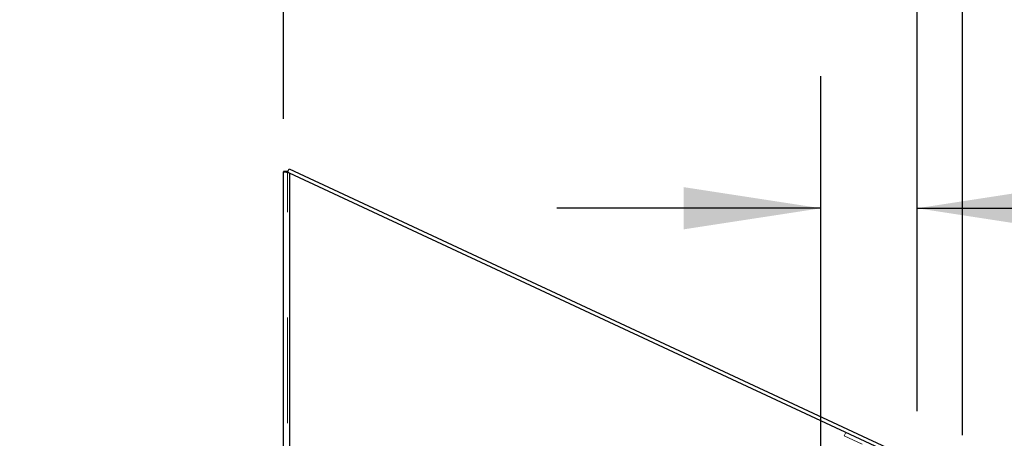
# Model space of a CAD drawing. Header units: inches. Extents: x 0.2 to 10.8, y 0.2 to 8.2.
# Tile 65 of 176: x 1.106 to 2.039, y 5.136 to 5.533. Entities that reach past the tile are written whole.
import ezdxf

# ---------------------------------------------------------------- set-up
doc = ezdxf.new("R2010")
doc.units = ezdxf.units.IN
doc.header["$MEASUREMENT"] = 0
doc.linetypes.add('HIDDEN', pattern=[0.075, 0.05, -0.025])
doc.layers.add('DIMENSIONS', color=140, linetype='Continuous')
doc.styles.add('SLDTEXTSTYLE0', font='TXT', dxfattribs={"width": 0.7})
doc.dimstyles.new('SLDDIMSTYLE1', dxfattribs={"dimtxt": 0.084961, "dimasz": 0.13, "dimexe": 0, "dimexo": 0.0625, "dimgap": 0.02124, "dimtad": 0, "dimtih": 1, "dimtoh": 1, "dimlfac": 20, "dimrnd": 1e-09, "dimzin": 12, "dimdsep": 46, "dimtxsty": 'SLDTEXTSTYLE0', "dimsah": 1, "dimcen": 0.09, "dimadec": 0, "dimazin": 3, "dimtfac": 1, "dimtmove": 0, "dimatfit": 0, "dimfxl": 0, "dimfrac": 2, "dimtolj": 1, "dimtzin": 12, "dimarcsym": 0})
doc.dimstyles.new('SLDDIMSTYLE3', dxfattribs={"dimtxt": 0.084961, "dimasz": 0.13, "dimexe": 0, "dimexo": 0.0625, "dimgap": 0.02124, "dimtad": 0, "dimtih": 1, "dimtoh": 1, "dimlfac": 20, "dimrnd": 1e-09, "dimzin": 4, "dimdsep": 46, "dimtxsty": 'SLDTEXTSTYLE0', "dimsah": 1, "dimcen": 0.09, "dimadec": 0, "dimazin": 1, "dimtfac": 1, "dimtmove": 0, "dimatfit": 0, "dimfxl": 0, "dimfrac": 2, "dimtolj": 1, "dimtzin": 12, "dimarcsym": 0})

# ---------------------------------------------------------------- blocks, each defined once
blk = doc.blocks.new('_D_10')
at = {"layer": 'DIMENSIONS'}
for p, q in [((1.86533, 4.99395), (1.86533, 5.47899)), ((1.95643, 5.16169), (1.95643, 5.47899)), ((1.86533, 5.35399), (1.61533, 5.35399)), ((1.95643, 5.35399), (2.17746, 5.35399)), ((2.29259, 5.35399), (2.26406, 5.35399)), ((2.26406, 5.35399), (2.26406, 5.21896)), ((2.54506, 5.35399), (2.57359, 5.35399)), ((2.57359, 5.35399), (2.57359, 5.21896)), ((2.26406, 5.21896), (2.29259, 5.21896)), ((2.57359, 5.21896), (2.54506, 5.21896))]:
    blk.add_line(p, q, dxfattribs=at)
for points in [[(1.86533, 5.35399), (1.73533, 5.37399), (1.73533, 5.33399)], [(1.95643, 5.35399), (2.08643, 5.33399), (2.08643, 5.37399)]]:
    blk.add_solid(points, dxfattribs=at)
at = {"layer": 'DIMENSIONS', "char_height": 0.083333, "attachment_point": 1, "style": 'SLDTEXTSTYLE0'}
for s, insert in [('1.82', (2.29259, 5.48043)), ('46.3', (2.29259, 5.32638))]:
    blk.add_mtext(s, dxfattribs=dict(at, insert=insert))
blk = doc.blocks.new('_D_11')
at = {"layer": 'DIMENSIONS'}
for p, q in [((1.35643, 5.43876), (1.35643, 5.80235)), ((1.95643, 5.16169), (1.95643, 5.80235)), ((1.35643, 5.67735), (1.10643, 5.67735)), ((1.50753, 5.67735), (1.479, 5.67735)), ((1.479, 5.67735), (1.479, 5.54232)), ((1.83068, 5.67735), (1.85921, 5.67735)), ((1.85921, 5.67735), (1.85921, 5.54232)), ((1.95643, 5.67735), (2.20643, 5.67735)), ((1.479, 5.54232), (1.50753, 5.54232)), ((1.85921, 5.54232), (1.83068, 5.54232))]:
    blk.add_line(p, q, dxfattribs=at)
for points in [[(1.35643, 5.67735), (1.22643, 5.69735), (1.22643, 5.65735)], [(1.95643, 5.67735), (2.08643, 5.65735), (2.08643, 5.69735)]]:
    blk.add_solid(points, dxfattribs=at)
at = {"layer": 'DIMENSIONS', "char_height": 0.083333, "attachment_point": 1, "style": 'SLDTEXTSTYLE0'}
for s, insert in [('12.00', (1.50753, 5.80379)), ('304.8', (1.50753, 5.64974))]:
    blk.add_mtext(s, dxfattribs=dict(at, insert=insert))
blk = doc.blocks.new('_D_12')
at = {"layer": 'DIMENSIONS'}
for p, q in [((1.35643, 5.43876), (1.35643, 6.14637)), ((1.99948, 5.13906), (1.99948, 6.14637)), ((1.35643, 6.02137), (1.10643, 6.02137)), ((1.50753, 6.02137), (1.479, 6.02137)), ((1.479, 6.02137), (1.479, 5.88634)), ((1.83068, 6.02137), (1.85921, 6.02137)), ((1.85921, 6.02137), (1.85921, 5.88634)), ((1.99948, 6.02137), (2.24948, 6.02137)), ((1.479, 5.88634), (1.50753, 5.88634)), ((1.85921, 5.88634), (1.83068, 5.88634))]:
    blk.add_line(p, q, dxfattribs=at)
for points in [[(1.35643, 6.02137), (1.22643, 6.04137), (1.22643, 6.00137)], [(1.99948, 6.02137), (2.12948, 6.00137), (2.12948, 6.04137)]]:
    blk.add_solid(points, dxfattribs=at)
at = {"layer": 'DIMENSIONS', "char_height": 0.083333, "attachment_point": 1, "style": 'SLDTEXTSTYLE0'}
for s, insert in [('12.86', (1.50753, 6.14781)), ('326.7', (1.50753, 5.99376))]:
    blk.add_mtext(s, dxfattribs=dict(at, insert=insert))

msp = doc.modelspace()

# ---------------------------------------------------------------- linework, layer by layer
at = {"color": 7, "linetype": 'Continuous', "lineweight": 25}
for p, q in [((1.3600435, 5.3882249), (1.3615476, 5.3914503)), ((1.3615476, 5.3914503), (1.9419794, 5.1207905)), ((1.3600261, 5.3887596), (1.3564261, 5.3887596)), ((1.3564261, 5.3887596), (1.3564261, 5.3884096)), ((1.3564261, 2.7504393), (1.3564261, 5.3884096)), ((1.3600261, 5.3884096), (1.3564261, 5.3884096)), ((1.360538, 5.3881876), (1.3586836, 5.3881876)), ((1.3600261, 5.3887596), (1.3600261, 5.3884096)), ((1.3618261, 5.3873482), (1.3618261, 2.7504393)), ((1.9395805, 5.1179369), (1.3618261, 5.3873482))]:
    msp.add_line(p, q, dxfattribs=at)
at = {"color": 7, "linetype": 'HIDDEN', "lineweight": 18}
for p, q in [((1.3600261, 2.7504393), (1.3600261, 5.3884096)), ((1.3600261, 5.3881876), (1.3600435, 5.3882249)), ((1.3600261, 5.3881876), (1.3618261, 5.3873482)), ((1.3607786, 5.3881876), (1.360538, 5.3881876)), ((1.3618261, 5.3873482), (1.3618261, 2.7504393)), ((1.887217, 5.1383823), (1.8887385, 5.141645)), ((1.9042103, 5.1304582), (1.887217, 5.1383823))]:
    msp.add_line(p, q, dxfattribs=at)
at = {"color": 7, "linetype": 'Continuous', "lineweight": 25}
for points, knots in [([(1.3586836, 5.3881876), (1.3579885, 5.3882246), (1.3574143, 5.3882616), (1.3566328, 5.3883356), (1.3564261, 5.3883726), (1.3564261, 5.3884096)], [0, 0, 0, 0, 0.5, 0.5, 1, 1, 1, 1]), ([(1.3618261, 5.3873482), (1.3612671, 5.3874881), (1.3607082, 5.387628), (1.3596437, 5.3879078), (1.3591382, 5.3880477), (1.3586836, 5.3881876)], [0, 0, 0, 0, 0.5, 0.5, 1, 1, 1, 1]), ([(1.3600997, 5.3883455), (1.3600917, 5.3883483), (1.3600319, 5.3883697), (1.3600288, 5.3883911), (1.3600261, 5.3884096)], [0, 0, 0, 0, 0.13460992, 1, 1, 1, 1])]:
    msp.add_open_spline(points, degree=3, knots=knots, dxfattribs=at)
at = {"color": 7, "linetype": 'HIDDEN', "lineweight": 18}
msp.add_open_spline([(1.3607786, 5.3881876), (1.360669, 5.3882061), (1.3604498, 5.3882431), (1.3602174, 5.3882957), (1.3601367, 5.3883298), (1.3600997, 5.3883455)], degree=3, knots=[0, 0, 0, 0, 0.351561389, 0.7031231, 1, 1, 1, 1], dxfattribs=at)
msp.add_open_spline([(1.3607786, 5.3881876), (1.3610817, 5.3879078), (1.3614535, 5.387628), (1.3618261, 5.3873482)], degree=3, dxfattribs=at)

# ---------------------------------------------------------------- dimensions: what is measured, and where the dimension line sits
at = {"layer": 'DIMENSIONS'}
for base, p2, dimstyle, picture, middle in [((1.9994828, 6.0213716), (1.9994828, 5.0890573), 'SLDDIMSTYLE1', '_D_12', (1.6691031, 6.0213716)), ((1.9564261, 5.6773487), (1.9564261, 5.1116893), 'SLDDIMSTYLE3', '_D_11', (1.6691031, 5.6773487))]:
    dim = msp.add_linear_dim(base=base, p1=(1.3564261, 5.3887596), p2=p2, angle=0, dimstyle=dimstyle, dxfattribs=at)
    dim.commit()
    dim.dimension.update_dxf_attribs({"geometry": picture, "text_midpoint": middle, "dimtype": 160})
dim = msp.add_linear_dim(base=(1.9564261, 5.353986), p1=(1.8653261, 4.9439455), p2=(1.9564261, 5.1116893), dimstyle='SLDDIMSTYLE1', dxfattribs=at)
dim.commit()
dim.dimension.update_dxf_attribs({"geometry": '_D_10', "text_midpoint": (2.4188271, 5.353986), "dimtype": 160})

doc.saveas('drawing.dxf')
